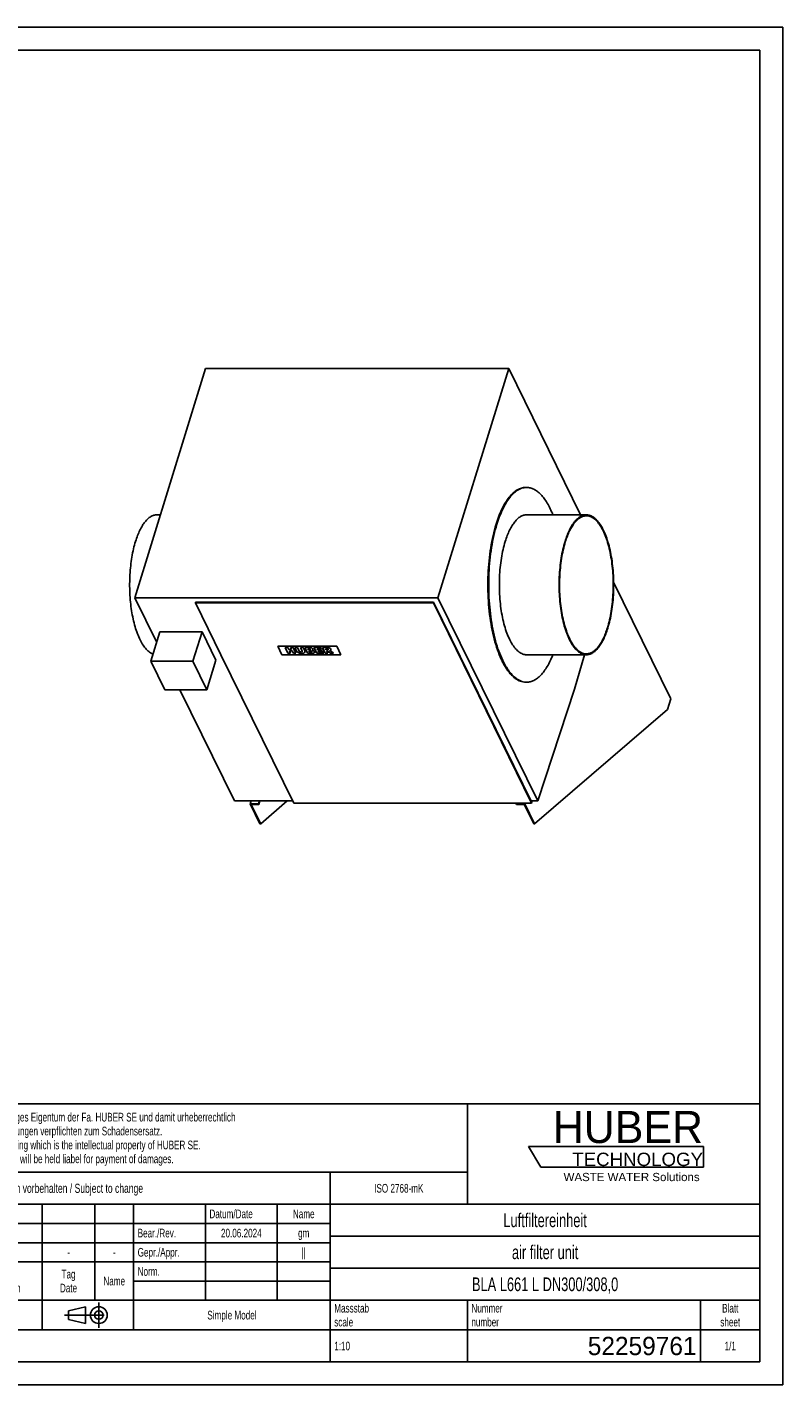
# Model space of a CAD drawing. Header units: millimetres. Extents: x 0 to 4200, y 0 to 2970.
# Tile 2 of 2: x 2547 to 4200, y 0 to 2970. Entities that reach past the tile are written whole.
import ezdxf

# ---------------------------------------------------------------- set-up
doc = ezdxf.new("R2010")
doc.units = ezdxf.units.MM
doc.header["$LTSCALE"] = 231
doc.linetypes.add('CENTER', pattern=[0.6, 0.375, -0.075, 0.075, -0.075])
doc.layers.get('0').update_dxf_attribs({"linetype": 'CONTINUOUS'})
for name, color, linetype in [('_ACHSEN', 7, 'CONTINUOUS'), ('_KURVEN', 7, 'CONTINUOUS'), ('_ZEICHNUNGSELEM', 7, 'CONTINUOUS'), ('HUBER_Logo_BL0', 7, 'CONTINUOUS')]:
    doc.layers.add(name, color=color, linetype=linetype)
doc.styles.get("Standard").update_dxf_attribs({"font": 'txt', "width": 0.7})
doc.styles.add('TEXTSTYLE_2', font='txt')
doc.styles.add('TEXTSTYLE_3', font='arial.ttf')
doc.styles.add('TEXTSTYLE_5', font='txt', dxfattribs={"width": 0.8})
doc.styles.add('TEXTSTYLE_6', font='txt')

# ---------------------------------------------------------------- blocks, each defined once
blk = doc.blocks.new('HUBER_LOGO_BL0', base_point=(3837.5, 503.7))
at = {"layer": 'HUBER_Logo_BL0', "color": 5, "linetype": 'Continuous'}
for p, q in [((4026.4, 521), (3643.9, 521)), ((3643.9, 521), (3670.9, 476)), ((4026.4, 521), (4026.4, 476)), ((3670.9, 476), (4026.4, 476))]:
    blk.add_line(p, q, dxfattribs=at)
at = {"layer": 'HUBER_Logo_BL0', "color": 2, "linetype": 'Continuous', "attachment_point": 3, "line_spacing_factor": 0.78}
for s, insert, char_height, width, style in [('HUBER\\P\\fArial;\\H29.25;TECHNOLOGY ', (4025.4, 599.1), 70.2, 387.672, 'TEXTSTYLE_2'), ('WASTE WATER Solutions', (4018, 463.6), 18, 297.033, 'TEXTSTYLE_3')]:
    blk.add_mtext(s, dxfattribs=dict(at, insert=insert, char_height=char_height, width=width, style=style))
blk = doc.blocks.new('PROJEKTIONSMETHODE_1_BL1', base_point=(2680, 152.5))
at = {"color": 2, "linetype": 'CENTER'}
for p, q in [((2703.8, 180), (2703.8, 125)), ((2628.7, 152.5), (2731.3, 152.5))]:
    blk.add_line(p, q, dxfattribs=at)
at = {"color": 2, "linetype": 'Continuous'}
for p, q in [((2637.8, 161.7), (2674.5, 170.8)), ((2637.8, 143.3), (2637.8, 161.7)), ((2674.5, 134.2), (2674.5, 170.8)), ((2637.8, 143.3), (2674.5, 134.2))]:
    blk.add_line(p, q, dxfattribs=at)
for radius in [18.3, 9.17]:
    blk.add_circle((2703.8, 152.5), radius, dxfattribs=at)
blk = doc.blocks.new('*T9')
at = {"color": 3, "linetype": 'Continuous'}
for p, q in [((0, 0), (1840, 0)), ((0, 0), (0, -565)), ((1200, 0), (1200, -220)), ((1840, 0), (1840, -565)), ((0, -150), (1200, -150)), ((900, -150), (900, -565)), ((0, -220), (1840, -220)), ((80, -220), (80, -430)), ((270, -220), (270, -495)), ((385, -220), (385, -430)), ((470, -220), (470, -495)), ((627, -220), (627, -430)), ((784, -220), (784, -430)), ((0, -262), (900, -262)), ((900, -290), (1840, -290)), ((0, -304), (900, -304)), ((0, -346), (900, -346)), ((900, -360), (1840, -360)), ((470, -388), (900, -388)), ((0, -430), (1840, -430)), ((1200, -430), (1200, -565)), ((1710, -430), (1710, -565)), ((0, -495), (1840, -495)), ((0, -565), (1840, -565))]:
    blk.add_line(p, q, dxfattribs=at)
at = {"layer": '_ZEICHNUNGSELEM', "color": 2, "linetype": 'Continuous', "line_spacing_factor": 0.96}
for s, insert, char_height, width, attachment_point in [('Diese Zeichnung ist geistiges Eigentum der Fa. HUBER SE und damit urheberrechtlich \\Pgeschuetzt. Zuwiderhandlungen verpflichten zum Schadensersatz.\\PThis is a copyrighted drawing which is the intellectual property of HUBER SE.\\PAny contravening offender will be held liabel for payment of damages.', (8.75, -19.9), 19, 2214.8571, 1), ('Technische Aenderungen vorbehalten / Subject to change', (8.75, -175), 20, 1524.7619, 1), ('ISO 2768-mK', (1050, -175.5), 19, 332.9524, 2), ('Datum/Date', (635.75, -231.5), 19, 292.2381, 1), ('Name', (842, -231.5), 19, 126.6667, 2), ('Luftfiltereinheit', (1370, -240), 30, 641.4286, 2), ('Bear./Rev.', (478.75, -273.5), 19, 272.3333, 1), ('20.06.2024', (705.5, -273.5), 19, 289.5238, 2), ('gm', (842, -273.5), 19, 69.6667, 2), ('-', (40, -315.5), 19, 34.381, 2), ('-', (175, -315.5), 19, 34.381, 2), ('-', (327.5, -315.5), 19, 34.381, 2), ('-', (427.5, -315.5), 19, 34.381, 2), ('Gepr./Appr.', (478.75, -315.5), 19, 299.4762, 1), ('||', (842, -315.5), 19, 50.6667, 2), ('air filter unit', (1370, -310), 30, 581.4286, 2), ('Revi-\\Psion', (8.75, -363.3), 19, 138.4286, 1), ('Aenderung\\PModification', (175, -363.3), 19, 303.0952, 2), ('Tag\\PDate', (327.5, -363.3), 19, 117.619, 2), ('Name', (427.5, -378.5), 19, 126.6667, 2), ('Norm. ', (478.75, -357.5), 19, 175.5238, 1), ('BLA L661 L DN300/308,0', (1370, -380), 30, 998.5714, 2), ('Projekt\\Pproject', (8.75, -437.8), 19, 183.6667, 1), ('Massstab\\Pscale', (908.75, -437.8), 19, 224.381, 1), ('Nummer\\Pnumber', (1208.75, -437.8), 19, 186.381, 1), ('Blatt\\Psheet', (1775, -437.8), 19, 137.5238, 2), ('Simple Model', (685, -453), 19, 328.4286, 2), ('1:10', (908.75, -520.5), 19, 94.0952, 1), ('1/1', (1775, -520.5), 19, 79.619, 2)]:
    blk.add_mtext(s, dxfattribs=dict(at, insert=insert, char_height=char_height, width=width, attachment_point=attachment_point))
for s, insert, char_height, width, attachment_point, style in [('-', (8.75, -517.5), 25, 18.3333, 1, 'TEXTSTYLE_5'), ('52259761', (1701.25, -510), 40, 546.6667, 3, 'TEXTSTYLE_6')]:
    blk.add_mtext(s, dxfattribs=dict(at, insert=insert, char_height=char_height, width=width, attachment_point=attachment_point, style=style))

msp = doc.modelspace()

# ---------------------------------------------------------------- linework, layer by layer
at = {"color": 7, "linetype": 'Continuous'}
for p, q in [((0, 2970), (4200, 2970)), ((4200, 0), (4200, 2970)), ((3829.81, 1755.78), (3955, 1500.68)), ((2915.1, 1710.72), (2915.59, 1712.29)), ((2915.1, 1710.72), (2970.85, 1597.12)), ((3435.5, 1710.72), (2915.1, 1710.72)), ((3435.99, 1712.29), (2915.59, 1712.29)), ((3435.5, 1710.72), (3435.99, 1712.29)), ((3650.56, 1272.48), (3435.5, 1710.72)), ((3651.04, 1274.05), (3435.99, 1712.29)), ((2837.47, 1647.07), (2817.62, 1582.84)), ((2929.58, 1647.07), (2837.47, 1647.07)), ((2929.58, 1647.07), (2909.73, 1582.84)), ((2960.08, 1584.91), (2929.58, 1647.07)), ((2817.62, 1582.84), (2848.13, 1520.67)), ((2909.73, 1582.84), (2817.62, 1582.84)), ((2940.23, 1520.67), (2909.73, 1582.84)), ((2960.08, 1584.91), (2940.23, 1520.67)), ((2970.85, 1597.12), (3130.16, 1272.48)), ((2848.13, 1520.67), (2940.23, 1520.67)), ((3955, 1500.68), (3947.73, 1477.18)), ((3947.73, 1477.18), (3656.8, 1227.48)), ((3034.92, 1270.99), (3036.84, 1277.21)), ((3053.34, 1270.99), (3055.26, 1277.21)), ((3053.95, 1269.75), (3056.25, 1277.21)), ((3116.05, 1277.21), (3058.11, 1227.48)), ((3056.27, 1227.48), (3034.92, 1270.99)), ((3034.92, 1270.99), (3053.34, 1270.99)), ((3037.37, 1269.75), (3053.95, 1269.75)), ((3058.11, 1227.48), (3037.37, 1269.75)), ((3053.34, 1270.99), (3053.95, 1269.75)), ((3130.16, 1272.48), (3650.56, 1272.48)), ((3617.49, 1272.48), (3617.03, 1270.99)), ((3617.03, 1270.99), (3617.64, 1269.75)), ((3617.03, 1270.99), (3635.45, 1270.99)), ((3617.64, 1269.75), (3634.22, 1269.75)), ((3654.96, 1227.48), (3634.22, 1269.75)), ((3635.45, 1270.99), (3635.91, 1272.48)), ((3656.8, 1227.48), (3635.45, 1270.99)), ((3650.56, 1272.48), (3651.04, 1274.05)), ((3056.27, 1227.48), (3058.11, 1227.48)), ((3654.96, 1227.48), (3656.8, 1227.48)), ((0, 0), (4200, 0))]:
    msp.add_line(p, q, dxfattribs=at)
at = {"color": 3, "linetype": 'Continuous'}
for p, q in [((4200, 2970), (0, 2970)), ((4200, 2970), (4200, 0)), ((4200, 0), (0, 0))]:
    msp.add_line(p, q, dxfattribs=at)
at = {"color": 5, "linetype": 'Continuous'}
for p, q in [((4150, 2920), (50, 2920)), ((4150, 50), (4150, 2920)), ((50, 50), (4150, 50))]:
    msp.add_line(p, q, dxfattribs=at)
at = {"layer": '_ACHSEN', "color": 7, "linetype": 'Continuous'}
for p, q in [((2937.37, 2222.99), (2782.45, 1721.66)), ((2937.37, 2222.99), (3600.53, 2222.99)), ((3600.53, 2222.99), (3445.61, 1721.66)), ((3757.51, 1903.1), (3600.53, 2222.99)), ((3637.65, 1963.1), (3639.49, 1963.1)), ((2830.8, 1903.1), (2838.51, 1903.1)), ((3639.49, 1903.1), (3770.28, 1903.1)), ((2782.45, 1721.66), (2830.35, 1624.03)), ((2782.45, 1721.66), (3445.61, 1721.66)), ((3445.61, 1721.66), (3663.71, 1277.21)), ((3639.49, 1597.1), (3770.28, 1597.1)), ((3744.23, 1521.66), (3766.08, 1597.1)), ((2881.08, 1520.67), (3000.55, 1277.21)), ((3637.65, 1537.1), (3639.49, 1537.1)), ((3663.71, 1277.21), (3744.23, 1521.66)), ((3000.55, 1277.21), (3127.84, 1277.21)), ((3649.49, 1277.21), (3663.71, 1277.21))]:
    msp.add_line(p, q, dxfattribs=at)
for centre, start, end in [((3639.49, 1930.75), 90.00149, 93.26078), ((3639.49, 1569.45), 266.7407, 269.99854)]:
    msp.add_arc(centre, 32.35, start, end, dxfattribs=at)
for points, knots in [([(3572.68, 1882.5), (3574.54, 1888.53), (3578.48, 1900.01), (3585.36, 1916.02), (3592.89, 1929.96), (3600.99, 1941.67), (3609.59, 1951.02), (3618.61, 1957.88), (3626.58, 1961.48), (3632.94, 1962.87), (3636.09, 1963.1), (3637.65, 1963.1)], [0, 0, 0, 0, 0.1727604, 0.3318194, 0.476262, 0.6057285, 0.7206206, 0.8224004, 0.9139514, 0.9573473, 1, 1, 1, 1]), ([(3574.52, 1882.5), (3576.34, 1888.39), (3580.18, 1899.61), (3586.87, 1915.29), (3594.18, 1929.02), (3602.04, 1940.63), (3610.38, 1950), (3619.12, 1957.02), (3626.86, 1960.89), (3633.05, 1962.57), (3636.13, 1962.96), (3637.65, 1963.05)], [0, 0, 0, 0, 0.17153, 0.3298302, 0.4740203, 0.6037228, 0.7192441, 0.8218349, 0.9140147, 0.9574953, 1, 1, 1, 1]), ([(3639.49, 1963.1), (3642.17, 1963.1), (3647.67, 1962.4), (3655.7, 1959.33), (3663.52, 1954.31), (3671.05, 1947.43), (3678.27, 1938.76), (3685.12, 1928.37), (3691.54, 1916.36), (3695.36, 1907.68), (3697.2, 1903.1)], [0, 0, 0, 0, 0.0914347, 0.1873924, 0.2916605, 0.4069459, 0.5349121, 0.6763758, 0.8315093, 1, 1, 1, 1]), ([(2784.13, 1845.21), (2785.47, 1849.54), (2788.3, 1857.78), (2793.24, 1869.28), (2798.65, 1879.29), (2804.47, 1887.71), (2810.64, 1894.42), (2817.12, 1899.35), (2822.85, 1901.94), (2827.42, 1902.94), (2829.68, 1903.1), (2830.8, 1903.1)], [0, 0, 0, 0, 0.1727604, 0.3318194, 0.476262, 0.6057285, 0.7206206, 0.8224004, 0.9139514, 0.9573473, 1, 1, 1, 1]), ([(3592.82, 1845.21), (3594.16, 1849.54), (3596.99, 1857.78), (3601.93, 1869.28), (3607.34, 1879.29), (3613.16, 1887.71), (3619.33, 1894.42), (3625.81, 1899.35), (3631.54, 1901.94), (3636.11, 1902.94), (3638.37, 1903.1), (3639.49, 1903.1)], [0, 0, 0, 0, 0.1727604, 0.3318194, 0.476262, 0.6057285, 0.7206206, 0.8224004, 0.9139514, 0.9573473, 1, 1, 1, 1]), ([(3723.61, 1845.21), (3724.95, 1849.54), (3727.78, 1857.78), (3732.72, 1869.28), (3738.13, 1879.29), (3743.95, 1887.71), (3750.13, 1894.42), (3756.6, 1899.35), (3762.33, 1901.94), (3766.9, 1902.94), (3769.16, 1903.1), (3770.28, 1903.1)], [0, 0, 0, 0, 0.1727604, 0.3318194, 0.476262, 0.6057285, 0.7206206, 0.8224004, 0.9139514, 0.9573473, 1, 1, 1, 1]), ([(3724.22, 1843.96), (3725.54, 1848.24), (3728.34, 1856.38), (3733.21, 1867.72), (3738.55, 1877.61), (3744.3, 1885.91), (3750.39, 1892.54), (3756.78, 1897.4), (3762.44, 1899.95), (3766.95, 1900.94), (3769.18, 1901.1), (3770.28, 1901.1)], [0, 0, 0, 0, 0.1727604, 0.3318194, 0.476262, 0.6057285, 0.7206206, 0.8224004, 0.9139514, 0.9573473, 1, 1, 1, 1]), ([(3770.28, 1903.1), (3771.68, 1903.1), (3774.51, 1902.84), (3780.26, 1901.27), (3785.78, 1898.11), (3790.89, 1893.79), (3794.76, 1889.73), (3798.5, 1885), (3803.46, 1877.56), (3809.18, 1866.65), (3815.08, 1851.73), (3820.12, 1834.85), (3824.21, 1816.33), (3827.26, 1796.53), (3829.21, 1775.83), (3830.03, 1754.62), (3829.7, 1733.33), (3828.22, 1712.36), (3825.63, 1692.13), (3821.97, 1673.02), (3818.75, 1660.82), (3816.95, 1654.99)], [0, 0, 0, 0, 0.0154309, 0.0312752, 0.0655506, 0.0846202, 0.1051955, 0.1273841, 0.1512435, 0.2039843, 0.2632215, 0.3283569, 0.398536, 0.4727199, 0.5497393, 0.6283385, 0.707216, 0.7850621, 0.860597, 0.9326096, 1, 1, 1, 1]), ([(3770.28, 1901.1), (3771.66, 1901.1), (3774.46, 1900.84), (3780.13, 1899.29), (3785.58, 1896.17), (3790.62, 1891.91), (3794.44, 1887.91), (3798.13, 1883.24), (3803.03, 1875.9), (3808.67, 1865.12), (3814.49, 1850.4), (3819.47, 1833.74), (3823.5, 1815.47), (3826.51, 1795.92), (3828.44, 1775.49), (3829.25, 1754.56), (3828.92, 1733.55), (3827.46, 1712.86), (3824.91, 1692.89), (3821.3, 1674.03), (3818.12, 1661.98), (3816.34, 1656.24)], [0, 0, 0, 0, 0.0154309, 0.0312752, 0.0655506, 0.0846202, 0.1051955, 0.1273841, 0.1512435, 0.2039843, 0.2632215, 0.3283569, 0.398536, 0.4727199, 0.5497393, 0.6283385, 0.707216, 0.7850621, 0.860597, 0.9326096, 1, 1, 1, 1]), ([(3572.68, 1882.5), (3570.17, 1874.4), (3565.69, 1857.4), (3560.6, 1830.8), (3556.99, 1802.64), (3554.93, 1773.45), (3554.47, 1743.81), (3555.61, 1714.29), (3558.33, 1685.46), (3562.58, 1657.9), (3568.27, 1632.11), (3575.29, 1608.62), (3582.32, 1590.84), (3588.56, 1578.19), (3593.36, 1569.8), (3598.37, 1562.3), (3603.58, 1555.71), (3608.96, 1550.06), (3614.49, 1545.39), (3620.15, 1541.72), (3625.92, 1539.06), (3631.76, 1537.46), (3635.71, 1537.1), (3637.65, 1537.1)], [0, 0, 0, 0, 0.0673827, 0.1393871, 0.2149134, 0.2927506, 0.371619, 0.4502093, 0.5272198, 0.6013952, 0.6715663, 0.7366943, 0.7959247, 0.82314, 0.8486841, 0.8725408, 0.8947268, 0.9152997, 0.9343672, 0.9520975, 0.9687284, 0.9845709, 1, 1, 1, 1]), ([(3574.52, 1882.5), (3572.04, 1874.48), (3567.6, 1857.67), (3562.53, 1831.36), (3558.92, 1803.5), (3556.83, 1774.62), (3556.3, 1745.27), (3557.35, 1716.02), (3559.94, 1687.42), (3564.04, 1660.01), (3569.56, 1634.31), (3576.39, 1610.81), (3584.41, 1589.95), (3592.19, 1574.61), (3598.96, 1564.07), (3604.07, 1557.31), (3609.35, 1551.48), (3614.79, 1546.59), (3620.36, 1542.67), (3626.04, 1539.74), (3631.81, 1537.84), (3635.72, 1537.26), (3637.65, 1537.15)], [0, 0, 0, 0, 0.0670192, 0.1386017, 0.2136764, 0.2910644, 0.3695189, 0.4477633, 0.5245266, 0.5985802, 0.6687759, 0.7340879, 0.7936631, 0.8468879, 0.8710311, 0.893521, 0.9144029, 0.9337679, 0.9517632, 0.9686007, 0.9845634, 1, 1, 1, 1]), ([(2784.13, 1845.21), (2782.45, 1839.76), (2779.41, 1828.37), (2775.88, 1810.56), (2773.29, 1791.72), (2771.67, 1772.16), (2771.05, 1752.23), (2771.45, 1732.26), (2772.86, 1712.6), (2775.25, 1693.58), (2778.58, 1675.52), (2782.8, 1658.74), (2787.82, 1643.51), (2793.57, 1630.09), (2799.95, 1618.69), (2805.92, 1610.77), (2810.96, 1605.71), (2815.79, 1601.79), (2819.78, 1599.58), (2822.5, 1598.59)], [0, 0, 0, 0, 0.0650739, 0.1344015, 0.2070572, 0.2820222, 0.3582172, 0.434531, 0.5098498, 0.583085, 0.6532025, 0.7192537, 0.780412, 0.8360166, 0.8856342, 0.92915, 0.9487285, 0.9669651, 1, 1, 1, 1]), ([(3592.82, 1845.21), (3591.02, 1839.38), (3587.8, 1827.18), (3584.14, 1808.07), (3581.55, 1787.84), (3580.08, 1766.87), (3579.74, 1745.58), (3580.56, 1724.38), (3582.52, 1703.67), (3585.57, 1683.87), (3589.65, 1665.35), (3594.7, 1648.47), (3600.59, 1633.55), (3606.31, 1622.64), (3611.28, 1615.2), (3615.02, 1610.47), (3618.88, 1606.41), (3623.99, 1602.09), (3629.52, 1598.93), (3635.26, 1597.36), (3638.1, 1597.1), (3639.49, 1597.1)], [0, 0, 0, 0, 0.0673904, 0.139403, 0.2149379, 0.292784, 0.3716615, 0.4502607, 0.5272801, 0.601464, 0.6716431, 0.7367785, 0.7960157, 0.8487565, 0.8726159, 0.8948045, 0.9153798, 0.9344494, 0.9687248, 0.9845691, 1, 1, 1, 1]), ([(3723.61, 1845.21), (3721.81, 1839.38), (3718.59, 1827.18), (3714.94, 1808.07), (3712.34, 1787.84), (3710.87, 1766.87), (3710.53, 1745.58), (3711.35, 1724.38), (3713.31, 1703.67), (3716.36, 1683.87), (3720.45, 1665.35), (3725.49, 1648.47), (3731.39, 1633.55), (3737.1, 1622.64), (3742.07, 1615.2), (3745.81, 1610.47), (3749.67, 1606.41), (3754.78, 1602.09), (3760.31, 1598.93), (3766.05, 1597.36), (3768.89, 1597.1), (3770.28, 1597.1)], [0, 0, 0, 0, 0.0673904, 0.139403, 0.2149379, 0.292784, 0.3716615, 0.4502607, 0.5272801, 0.601464, 0.6716431, 0.7367785, 0.7960157, 0.8487565, 0.8726159, 0.8948045, 0.9153798, 0.9344494, 0.9687248, 0.9845691, 1, 1, 1, 1]), ([(3724.22, 1843.96), (3722.44, 1838.22), (3719.27, 1826.17), (3715.66, 1807.31), (3713.1, 1787.34), (3711.64, 1766.65), (3711.32, 1745.64), (3712.12, 1724.71), (3714.05, 1704.28), (3717.06, 1684.73), (3721.1, 1666.46), (3726.07, 1649.8), (3731.89, 1635.08), (3737.53, 1624.31), (3742.44, 1616.97), (3746.13, 1612.29), (3749.94, 1608.29), (3754.99, 1604.03), (3760.44, 1600.91), (3766.11, 1599.36), (3768.9, 1599.1), (3770.28, 1599.1)], [0, 0, 0, 0, 0.0673904, 0.139403, 0.2149379, 0.292784, 0.3716615, 0.4502607, 0.5272801, 0.601464, 0.6716431, 0.7367785, 0.7960157, 0.8487565, 0.8726159, 0.8948045, 0.9153798, 0.9344494, 0.9687248, 0.9845691, 1, 1, 1, 1]), ([(3770.28, 1599.1), (3771.39, 1599.1), (3773.62, 1599.26), (3778.13, 1600.25), (3783.78, 1602.8), (3790.18, 1607.67), (3796.27, 1614.29), (3802.01, 1622.6), (3807.35, 1632.48), (3812.23, 1643.83), (3815.02, 1651.96), (3816.34, 1656.24)], [0, 0, 0, 0, 0.0426527, 0.0860486, 0.1775996, 0.2793794, 0.3942715, 0.523738, 0.6681806, 0.8272396, 1, 1, 1, 1]), ([(3770.28, 1597.1), (3771.4, 1597.1), (3773.66, 1597.27), (3778.23, 1598.26), (3783.96, 1600.85), (3790.44, 1605.78), (3796.61, 1612.49), (3802.43, 1620.91), (3807.84, 1630.92), (3812.78, 1642.42), (3815.61, 1650.66), (3816.95, 1654.99)], [0, 0, 0, 0, 0.0426527, 0.0860486, 0.1775996, 0.2793794, 0.3942715, 0.523738, 0.6681806, 0.8272396, 1, 1, 1, 1]), ([(3639.49, 1537.1), (3642.17, 1537.1), (3647.67, 1537.8), (3655.7, 1540.87), (3663.52, 1545.89), (3671.05, 1552.77), (3678.27, 1561.44), (3685.12, 1571.83), (3691.54, 1583.84), (3695.36, 1592.52), (3697.2, 1597.09)], [0, 0, 0, 0, 0.0914356, 0.1873941, 0.2916627, 0.4069482, 0.5349142, 0.6763773, 0.8315101, 1, 1, 1, 1])]:
    msp.add_open_spline(points, degree=3, knots=knots, dxfattribs=at)
at = {"layer": '_KURVEN', "color": 4, "linetype": 'Continuous'}
for p, q in [((3224.13, 1615.92), (3095.18, 1615.92)), ((3095.18, 1615.92), (3104.33, 1597.28)), ((3111.35, 1612.82), (3117.45, 1600.38)), ((3117.05, 1612.82), (3111.35, 1612.82)), ((3119.18, 1608.47), (3117.05, 1612.82)), ((3125.4, 1608.47), (3119.18, 1608.47)), ((3123.15, 1600.38), (3120.68, 1605.41)), ((3120.68, 1605.41), (3126.9, 1605.41)), ((3123.27, 1612.82), (3125.4, 1608.47)), ((3128.98, 1612.82), (3123.27, 1612.82)), ((3126.9, 1605.41), (3129.37, 1600.38)), ((3135.08, 1600.38), (3128.98, 1612.82)), ((3138.46, 1612.82), (3132.78, 1612.82)), ((3132.78, 1612.82), (3136.41, 1605.4)), ((3142.18, 1605.23), (3138.46, 1612.82)), ((3144.75, 1612.82), (3148.48, 1605.23)), ((3150.43, 1612.82), (3144.75, 1612.82)), ((3154.07, 1605.4), (3150.43, 1612.82)), ((3154.21, 1612.82), (3160.32, 1600.38)), ((3164.87, 1612.82), (3154.21, 1612.82)), ((3162.35, 1607.94), (3161.19, 1610.3)), ((3161.19, 1610.3), (3163.71, 1610.3)), ((3164.83, 1607.94), (3162.35, 1607.94)), ((3164.75, 1603.06), (3163.51, 1605.57)), ((3163.51, 1605.57), (3166.4, 1605.57)), ((3174.21, 1612.82), (3180.31, 1600.38)), ((3189.46, 1612.82), (3174.21, 1612.82)), ((3182.18, 1608.19), (3181.21, 1610.16)), ((3181.21, 1610.16), (3190.76, 1610.16)), ((3191.04, 1608.19), (3182.18, 1608.19)), ((3184.63, 1603.2), (3183.43, 1605.65)), ((3183.43, 1605.65), (3192.29, 1605.65)), ((3190.76, 1610.16), (3189.46, 1612.82)), ((3192.29, 1605.65), (3191.04, 1608.19)), ((3202.37, 1612.82), (3192.88, 1612.82)), ((3192.88, 1612.82), (3198.98, 1600.38)), ((3201.07, 1607.78), (3199.83, 1610.31)), ((3199.83, 1610.31), (3202.33, 1610.31)), ((3203.47, 1607.78), (3201.07, 1607.78)), ((3204.7, 1600.38), (3202.22, 1605.43)), ((3202.22, 1605.43), (3202.72, 1605.43)), ((3205.76, 1604.18), (3210.67, 1600.38)), ((3217.1, 1600.38), (3212.57, 1603.98)), ((3233.28, 1597.28), (3224.13, 1615.92)), ((3104.33, 1597.28), (3233.28, 1597.28)), ((3117.45, 1600.38), (3123.15, 1600.38)), ((3129.37, 1600.38), (3135.08, 1600.38)), ((3160.32, 1600.38), (3170.14, 1600.38)), ((3167.65, 1603.06), (3164.75, 1603.06)), ((3180.31, 1600.38), (3195.84, 1600.38)), ((3194.46, 1603.2), (3184.63, 1603.2)), ((3195.84, 1600.38), (3194.46, 1603.2)), ((3198.98, 1600.38), (3204.7, 1600.38)), ((3210.67, 1600.38), (3217.1, 1600.38))]:
    msp.add_line(p, q, dxfattribs=at)
for points in [[(3137.97, 1603.3), (3137.23, 1604.1), (3136.71, 1604.79), (3136.41, 1605.4)], [(3142.18, 1605.23), (3142.51, 1604.55), (3143.05, 1604.02), (3143.79, 1603.64)], [(3148.42, 1603.63), (3148.79, 1604.01), (3148.81, 1604.54), (3148.48, 1605.23)], [(3154.07, 1605.4), (3154.43, 1604.67), (3154.59, 1603.98), (3154.57, 1603.33)], [(3165.67, 1609.99), (3165.21, 1610.2), (3164.56, 1610.3), (3163.71, 1610.3)], [(3164.83, 1607.94), (3165.71, 1607.94), (3166.27, 1608.04), (3166.52, 1608.25)], [(3164.87, 1612.82), (3166.64, 1612.82), (3168.14, 1612.52), (3169.39, 1611.93)], [(3166.61, 1609.14), (3166.43, 1609.5), (3166.12, 1609.79), (3165.67, 1609.99)], [(3168.65, 1605.23), (3168.14, 1605.46), (3167.39, 1605.57), (3166.4, 1605.57)], [(3166.52, 1608.25), (3166.77, 1608.45), (3166.8, 1608.75), (3166.61, 1609.14)], [(3169.69, 1604.35), (3169.51, 1604.72), (3169.16, 1605.01), (3168.65, 1605.23)], [(3169.39, 1611.93), (3170.64, 1611.33), (3171.48, 1610.59), (3171.91, 1609.72)], [(3169.55, 1603.4), (3169.84, 1603.64), (3169.89, 1603.95), (3169.69, 1604.35)], [(3171.82, 1607.83), (3171.54, 1607.47), (3171.01, 1607.2), (3170.24, 1607)], [(3170.24, 1607), (3171.67, 1606.78), (3172.81, 1606.41), (3173.7, 1605.89)], [(3171.91, 1609.72), (3172.27, 1608.98), (3172.24, 1608.36), (3171.82, 1607.83)], [(3173.7, 1605.89), (3174.58, 1605.36), (3175.22, 1604.71), (3175.61, 1603.92)], [(3175.61, 1603.92), (3175.92, 1603.28), (3175.98, 1602.69), (3175.79, 1602.18)], [(3204.61, 1609.98), (3204.13, 1610.2), (3203.36, 1610.31), (3202.33, 1610.31)], [(3202.37, 1612.82), (3204.13, 1612.82), (3205.52, 1612.71), (3206.55, 1612.51)], [(3204.26, 1605.14), (3203.75, 1605.33), (3203.24, 1605.43), (3202.72, 1605.43)], [(3203.47, 1607.78), (3203.72, 1607.78), (3204.2, 1607.83), (3204.9, 1607.94)], [(3205.76, 1604.18), (3205.13, 1604.67), (3204.64, 1604.99), (3204.26, 1605.14)], [(3205.63, 1609.06), (3205.43, 1609.46), (3205.1, 1609.76), (3204.61, 1609.98)], [(3204.9, 1607.94), (3205.25, 1608), (3205.48, 1608.13), (3205.62, 1608.34)], [(3205.62, 1608.34), (3205.76, 1608.54), (3205.76, 1608.79), (3205.63, 1609.06)], [(3206.55, 1612.51), (3207.58, 1612.31), (3208.51, 1611.93), (3209.35, 1611.37)], [(3210.22, 1606.36), (3209.83, 1606.16), (3209.24, 1606), (3208.45, 1605.87)], [(3208.45, 1605.87), (3209.21, 1605.71), (3209.79, 1605.56), (3210.16, 1605.41)], [(3209.35, 1611.37), (3210.19, 1610.82), (3210.81, 1610.15), (3211.2, 1609.36)], [(3210.16, 1605.41), (3210.43, 1605.3), (3210.83, 1605.09), (3211.4, 1604.75)], [(3211.41, 1607.57), (3211.23, 1607.08), (3210.82, 1606.67), (3210.22, 1606.36)], [(3211.2, 1609.36), (3211.54, 1608.67), (3211.6, 1608.08), (3211.41, 1607.57)], [(3211.4, 1604.75), (3211.95, 1604.42), (3212.34, 1604.17), (3212.57, 1603.98)], [(3139.89, 1601.87), (3139.06, 1602.33), (3138.43, 1602.81), (3137.97, 1603.3)], [(3142.37, 1600.8), (3141.53, 1601.05), (3140.7, 1601.41), (3139.89, 1601.87)], [(3145.27, 1600.3), (3144.17, 1600.38), (3143.2, 1600.55), (3142.37, 1600.8)], [(3143.79, 1603.64), (3144.53, 1603.26), (3145.4, 1603.07), (3146.39, 1603.07)], [(3148.27, 1600.17), (3147.36, 1600.17), (3146.36, 1600.21), (3145.27, 1600.3)], [(3146.39, 1603.07), (3147.37, 1603.07), (3148.05, 1603.26), (3148.42, 1603.63)], [(3152.04, 1600.59), (3151.08, 1600.32), (3149.81, 1600.17), (3148.27, 1600.17)], [(3153.82, 1601.61), (3153.33, 1601.12), (3152.74, 1600.78), (3152.04, 1600.59)], [(3154.57, 1603.33), (3154.56, 1602.67), (3154.31, 1602.11), (3153.82, 1601.61)], [(3167.65, 1603.06), (3168.63, 1603.06), (3169.27, 1603.17), (3169.55, 1603.4)], [(3172.61, 1600.55), (3171.39, 1600.44), (3170.56, 1600.38), (3170.14, 1600.38)], [(3174.57, 1600.96), (3174.19, 1600.77), (3173.52, 1600.64), (3172.61, 1600.55)], [(3175.79, 1602.18), (3175.6, 1601.66), (3175.19, 1601.26), (3174.57, 1600.96)]]:
    msp.add_open_spline(points, degree=3, dxfattribs=at)

# ---------------------------------------------------------------- block references
msp.add_blockref('*T9', (2310, 615))
at = {"color": 2, "linetype": 'Continuous'}
msp.add_blockref('PROJEKTIONSMETHODE_1_BL1', (2680, 152.5), dxfattribs=at)
at = {"layer": 'HUBER_Logo_BL0'}
msp.add_blockref('HUBER_LOGO_BL0', (3837.5, 503.74), dxfattribs=at)

doc.saveas('drawing.dxf')
